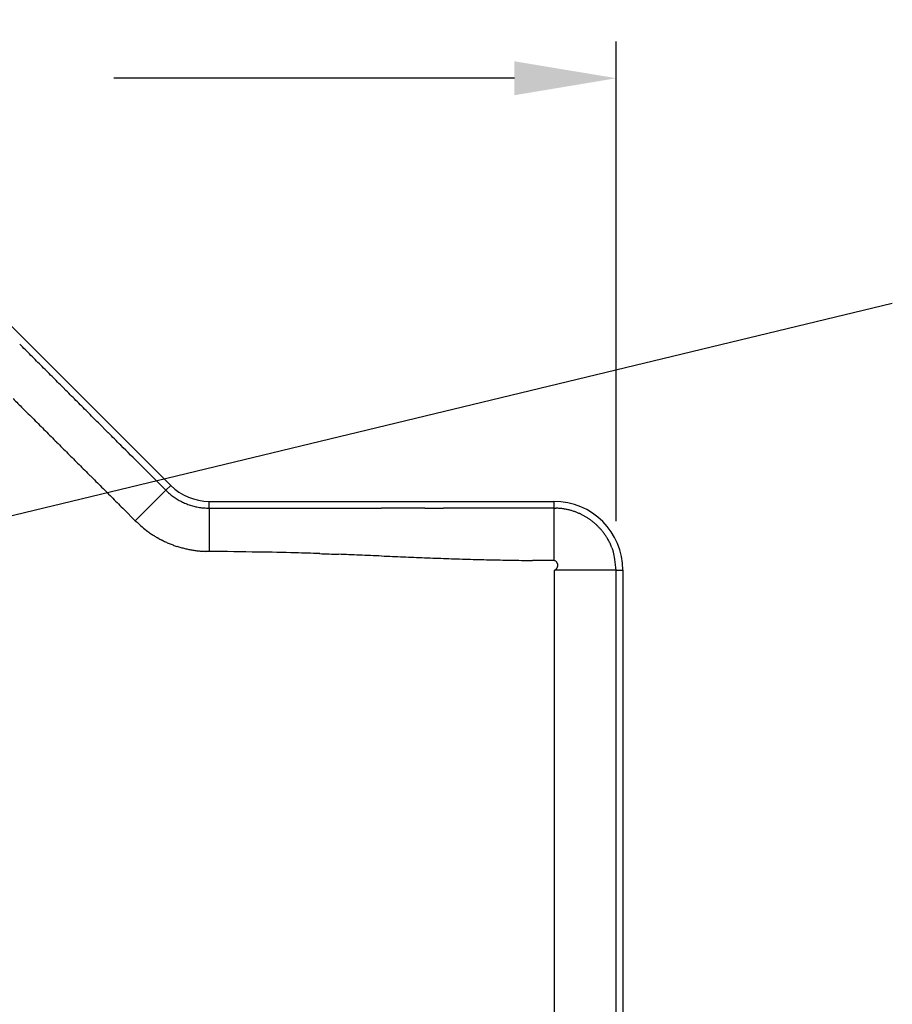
# Model space of a CAD drawing. Extents: x 85.2 to 97.4, y 23.1 to 30.3.
# Tile 26 of 43: x 89.1 to 90.2, y 29.1 to 30.3. Entities that reach past the tile are written whole.
import ezdxf

# ---------------------------------------------------------------- set-up
doc = ezdxf.new("R2010")
doc.units = 0
doc.header["$LTSCALE"] = 0.5
doc.layers.get('DEFPOINTS').update_dxf_attribs({"linetype": 'CONTINUOUS'})
doc.layers.add('BODY', color=1, linetype='CONTINUOUS')
doc.layers.add('DIM', color=254, linetype='CONTINUOUS')
doc.styles.get("Standard").update_dxf_attribs({"font": 'ROMANS.SHX'})
doc.dimstyles.get("Standard").update_dxf_attribs({"dimtxt": 2.5, "dimasz": 2.5, "dimexe": 1.25, "dimexo": 0.625, "dimtad": 1, "dimcen": 2.5, "dimazin": 3, "dimtfac": 1, "dimtmove": 0, "dimatfit": 3})

# ---------------------------------------------------------------- blocks, each defined once
blk = doc.blocks.new('*U28')
at = {"layer": 'DIM', "color": 0}
blk.add_text('2.364 [60.0]', height=0.1, dxfattribs=at).set_placement((88.218, 30.227))
blk = doc.blocks.new('*D4')
at = {"layer": 'DEFPOINTS', "color": 0}
for p in [(89.8927, 30.2604), (87.5291, 29.6325), (89.8927, 29.6325)]:
    blk.add_point(p, dxfattribs=at)
at = {"layer": 'DIM', "color": 0}
for p, q in [((87.5291, 29.695), (87.5291, 30.3072)), ((89.8927, 29.695), (89.8927, 30.3072)), ((87.6591, 30.2604), (88.1698, 30.2604)), ((89.7627, 30.2604), (89.2519, 30.2604))]:
    blk.add_line(p, q, dxfattribs=at)
for points in [[(87.6591, 30.282), (87.6591, 30.2387), (87.5291, 30.2604)], [(89.7627, 30.282), (89.7627, 30.2387), (89.8927, 30.2604)]]:
    blk.add_solid(points, dxfattribs=at)
at = {"layer": 'DIM'}
blk.add_blockref('*U28', (0, 0), dxfattribs=at)
blk = doc.blocks.new('*U21')
at = {"layer": 'DIM'}
blk.add_lwpolyline([(88.9912, 29.6711), (90.2449, 29.9734)], dxfattribs=at)
blk.add_solid([(88.9963, 29.65), (88.8648, 29.6406), (88.9861, 29.6921)], dxfattribs=at)

msp = doc.modelspace()

# ---------------------------------------------------------------- linework, layer by layer
at = {"layer": 'BODY'}
for p, q in [((89.0948, 29.9703), (89.3243, 29.7409)), ((89.232, 29.8207), (89.2446, 29.8081)), ((89.3181, 29.7346), (89.3243, 29.7409)), ((89.3181, 29.7346), (89.2791, 29.6957)), ((89.3181, 29.7346), (89.3203, 29.7325)), ((89.3734, 29.7205), (89.8132, 29.7205)), ((89.3734, 29.7117), (89.3734, 29.7205)), ((89.8132, 29.7205), (89.8132, 29.7118)), ((89.2791, 29.6957), (89.2648, 29.71)), ((89.3734, 29.7117), (89.3734, 29.6566)), ((89.3734, 29.7117), (89.4009, 29.7117)), ((89.8132, 29.7118), (89.8132, 29.6449)), ((89.8132, 29.7118), (89.8158, 29.7118)), ((89.3734, 29.6566), (89.3682, 29.6567)), ((89.8132, 29.6449), (89.7857, 29.645)), ((89.8139, 29.6325), (89.8142, 29.6326)), ((89.8139, 29.2399), (89.8139, 29.6325)), ((89.8927, 29.6325), (89.8139, 29.6325)), ((89.8927, 29.2399), (89.8927, 29.6325)), ((89.8927, 29.6325), (89.9013, 29.6325)), ((89.9013, 29.6325), (89.9013, 25.3687)), ((89.8139, 28.9401), (89.8139, 29.2399)), ((89.8927, 28.9401), (89.8927, 29.2399))]:
    msp.add_line(p, q, dxfattribs=at)
for centre, radius, start, end in [((-110627.0564, -110687.8002), 156577.4189, 45.000389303, 45.000396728), ((-108779.5536, -108837.3159), 153962.5471, 44.999603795, 44.999611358), ((-111379.6676, -111438.9499), 157640.7384, 44.999996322, 45.000003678), ((-118468.8891, -118529.8403), 167667.5917, 45.000392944, 45.000399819), ((-109097.3538, -109155.2066), 154412.0484, 44.999606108, 44.999613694), ((203931.5468, 203872.2628), 288276.7113, 224.999998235, 225.000001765), ((77252.3097, 77192.9992), 109125.1974, 224.999994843, 225.000005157), ((-93780.6981, -93840.0669), 132752.0982, 44.999995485, 45.000004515), ((-115653.8852, -115714.923), 163686.6362, 45.000402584, 45.00040946), ((62563.3869, 62504.0477), 88351.9032, 224.999993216, 225.000006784), ((72805.9843, 72746.6159), 102837.1027, 224.999994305, 225.000005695), ((-95446.1618, -95505.6143), 135107.4787, 44.999995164, 45.000004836), ((79127.8998, 79069.5964), 111778.3945, 225.000391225, 225.000401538), ((-85207.3815, -85266.875), 120627.6858, 44.999991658, 45.000008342), ((74324.6692, 74265.2436), 104984.8071, 224.999994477, 225.000005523), ((72376.2834, 72316.8291), 102229.3532, 224.999994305, 225.000005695), ((-228337.3327, -228395.5012), 323043.0671, 44.999822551, 44.99983071), ((73748.4635, 73688.9805), 104169.8885, 224.999994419, 225.000005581), ((74438.0442, 74378.5325), 105145.0826, 224.999994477, 225.000005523), ((89.3734, 29.79), 0.0695, 224.9999, 269.9999), ((89.3738, 29.7904), 0.0788, 227.2521, 229.4838), ((89.3735, 29.7902), 0.0785, 229.5447, 231.7861), ((89.3737, 29.7904), 0.0788, 231.747, 233.9834), ((89.3738, 29.7906), 0.079, 234.0338, 236.2636), ((73705.0396, 73644.4886), 104107.7227, 224.999601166, 224.999612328), ((89.374, 29.7908), 0.0792, 236.2199, 238.442), ((89.3741, 29.7912), 0.0796, 238.4984, 240.7086), ((89.3738, 29.7905), 0.0789, 240.7141, 242.9467), ((89.3729, 29.789), 0.0772, 243.018, 245.3034), ((89.3737, 29.7903), 0.0787, 245.1805, 247.4142), ((89.3753, 29.7944), 0.083, 247.4578, 249.5629), ((89.3727, 29.7885), 0.0767, 249.8571, 252.1719), ((89.3695, 29.7788), 0.0664, 252.2579, 254.9903), ((89.375, 29.7937), 0.0822, 253.9462, 256.0217), ((89.4073, 29.9215), 0.214, 255.8864, 256.6088), ((89.3705, 29.7804), 0.0683, 259.2789, 262.1735), ((89.3696, 29.7729), 0.0608, 261.999, 267.0056), ((89.8132, 29.6325), 0.088, 0, 90), ((89.3806, 29.8743), 0.1627, 265.0053, 267.4583), ((89.3655, 458.8133), 429.1016, 270.004727, 270.008398), ((89.3709, 427.7315), 398.0198, 270.008283, 270.012239), ((89.3686, 457.4875), 427.7758, 270.011691, 270.015375), ((89.334, 600.4503), 570.7386, 270.014999, 270.017764), ((89.2962, 769.9037), 740.1919, 270.0166222, 270.0187451), ((89.2278, 984.7827), 955.071, 270.0186289, 270.0202642), ((88.9895, 1723.9053), 1694.1937, 270.0194845, 270.0204213), ((92.2715, -7962.1323), 7991.8445, 90.01899765, 90.01920086), ((92.3626, -7815.7514), 7845.4636, 90.01982251, 90.02001685), ((89.1775, 1434.7875), 1405.0758, 270.0191994, 270.0201804), ((89.8856, -746.5304), 776.2422, 90.0134561, 90.0157374), ((89.795, -381.1651), 410.877, 90.006154, 90.012794), ((89.9142, -1017.4154), 1047.1273, 90.005527, 90.0089397), ((89.813, 29.6275), 0.0843, 86.3848, 88.1006), ((89.8132, 29.6323), 0.0795, 84.4846, 86.2877), ((89.8133, 29.633), 0.0789, 82.7698, 84.5629), ((89.813, 29.6303), 0.0815, 81.0917, 82.7932), ((89.8132, 29.6308), 0.081, 79.4637, 81.1364), ((89.8135, 29.6328), 0.079, 77.7437, 79.4134), ((89.814, 29.6352), 0.0765, 76.095, 77.7756), ((89.8142, 29.6359), 0.0758, 74.4181, 76.0727), ((89.8144, 29.6366), 0.0751, 72.8371, 74.4723), ((89.8143, 29.6361), 0.0756, 71.2525, 72.8432), ((89.8141, 29.6353), 0.0764, 69.7937, 71.3384), ((89.8132, 29.6325), 0.0793, 68.3653, 69.8276), ((89.8127, 29.6311), 0.0809, 67.0162, 68.4296), ((89.8122, 29.63), 0.0821, 65.639, 67.0116), ((89.8125, 29.6305), 0.0815, 64.2909, 65.6556), ((89.8132, 29.632), 0.0798, 62.8673, 64.2446), ((89.8137, 29.6331), 0.0786, 61.5046, 62.8887), ((89.8138, 29.6333), 0.0783, 60.104, 61.4791), ((89.8139, 29.6334), 0.0782, 58.7686, 60.1354), ((89.8137, 29.633), 0.0787, 57.4076, 58.7559), ((89.4663, 29.9003), 0.2773, 227.5409, 229.9941), ((89.3574, 29.7649), 0.1037, 227.9929, 232.9997), ((89.8135, 29.6327), 0.079, 56.0954, 57.4313), ((89.8132, 29.6323), 0.0796, 54.761, 56.0814), ((89.8133, 29.6324), 0.0794, 53.4543, 54.7731), ((89.8137, 29.633), 0.0787, 52.0867, 53.4141), ((89.8138, 29.6331), 0.0785, 50.7738, 52.1038), ((89.8136, 29.6329), 0.0788, 49.4287, 50.7541), ((89.8133, 29.6326), 0.0793, 48.1277, 49.4469), ((89.8128, 29.632), 0.08, 46.7997, 48.1097), ((89.812, 29.631), 0.0813, 45.5476, 46.8414), ((89.8106, 29.6296), 0.0833, 44.2615, 45.531), ((89.8105, 29.6296), 0.0833, 42.9743, 44.251), ((89.3654, 29.7749), 0.1165, 232.8278, 235.7224), ((89.491, 29.9893), 0.3647, 238.3907, 239.1131), ((89.376, 29.7964), 0.1402, 238.9796, 241.055), ((89.8119, 29.631), 0.0813, 41.5879, 42.9068), ((89.8127, 29.6318), 0.0803, 40.2267, 41.5762), ((89.8134, 29.6325), 0.0793, 38.7742, 40.1579), ((89.8138, 29.6328), 0.0788, 37.3532, 38.7648), ((89.8144, 29.6333), 0.078, 35.8479, 37.2973), ((89.8123, 29.6318), 0.0805, 34.4923, 35.9185), ((89.808, 29.6288), 0.0858, 33.096, 34.4589), ((89.8107, 29.6309), 0.0824, 31.5006, 32.9567), ((89.3647, 29.7718), 0.1132, 240.0097, 242.7421), ((89.3725, 29.7874), 0.1306, 242.828, 245.1429), ((89.3764, 29.7975), 0.1415, 245.4357, 247.5408), ((89.3735, 29.7907), 0.1341, 247.5861, 249.8199), ((89.3729, 29.7882), 0.1316, 249.695, 251.9805), ((89.3736, 29.7911), 0.1345, 252.0552, 254.2878), ((89.8187, 29.6359), 0.0729, 29.671, 31.3686), ((89.8099, 29.6303), 0.0834, 28.5294, 30.0395), ((89.7723, 29.6099), 0.1261, 27.5148, 28.5292), ((89.8172, 29.6352), 0.0747, 24.3083, 26.1843), ((89.8449, 29.6479), 0.0442, 20.619, 24.1638), ((89.7735, 29.6114), 0.1242, 23.6732, 24.7636), ((89.374, 29.7923), 0.1357, 254.2906, 256.501), ((89.3737, 29.7916), 0.135, 256.5598, 258.782), ((89.3737, 29.7912), 0.1346, 258.7371, 260.9671), ((89.3735, 29.7908), 0.1342, 261.0176, 263.2544), ((89.3736, 29.7904), 0.1338, 263.2133, 265.4551), ((89.3734, 29.7909), 0.1343, 265.5176, 267.7497), ((89.27, 20.4559), 9.2013, 88.96751, 89.35593), ((89.39, 26.0426), 3.6134, 88.519, 89.2743), ((89.2961, 22.8039), 6.8534, 88.17509, 88.4336), ((90.0157, 41.912), 12.2684, 267.65768, 267.77013), ((86.662, -43.5162), 73.2256, 87.727948, 87.748787), ((86.6407, -46.1649), 75.8731, 87.769729, 87.791151), ((90.1851, 44.2872), 14.6484, 267.68453, 267.79295), ((89.9038, 29.6693), 0.0184, 205.9564, 211.5849), ((89.8563, 29.649), 0.0335, 11.6458, 18.5597), ((89.8435, 29.6435), 0.0473, 3.6858, 15.0824), ((89.9563, 37.9539), 8.311, 267.6877, 267.87577), ((89.8938, 36.0908), 6.4469, 267.81777, 268.06167), ((89.8499, 34.6197), 4.9752, 267.9933, 268.3107), ((89.8189, 33.3768), 3.7319, 268.2247, 268.6471), ((89.8172, 33.1167), 3.4718, 268.5737, 269.0273), ((89.8203, 33.3857), 3.7408, 269.0499, 269.4711), ((89.8121, 29.6359), 0.00907, 77.168, 82.8263), ((89.8137, 29.6414), 0.00333, 70.2967, 81.9066), ((89.8134, 29.6408), 0.00405, 64.2396, 70.3685), ((89.8047, 29.6279), 0.0195, 56.7369, 57.7242), ((89.8126, 29.6398), 0.00524, 52.9747, 56.9288), ((89.8134, 29.6406), 0.00412, 49.9511, 55.1822), ((89.8127, 29.6398), 0.00522, 45.4909, 49.4768), ((89.812, 29.6393), 0.00611, 41.2889, 44.6058), ((89.812, 29.6394), 0.00598, 37.6296, 40.9944), ((89.812, 29.6393), 0.006, 34.3466, 37.67), ((89.8117, 29.6392), 0.00639, 30.9921, 34.0762), ((89.8116, 29.6391), 0.00653, 27.9194, 30.8939), ((89.8116, 29.6391), 0.00652, 24.8512, 27.7973), ((89.8115, 29.6391), 0.00655, 21.9482, 24.8509), ((89.8114, 29.6391), 0.00669, 18.9913, 21.8076), ((89.8113, 29.639), 0.00678, 16.2165, 18.9668), ((89.8112, 29.639), 0.00692, 13.3849, 16.0596), ((89.8106, 29.639), 0.00752, 343.8089, 346.1015), ((89.8111, 29.639), 0.00702, 10.731, 13.3505), ((89.8106, 29.639), 0.00755, 346.1452, 348.4413), ((89.811, 29.639), 0.00713, 8.0498, 10.6068), ((89.8109, 29.639), 0.00719, 5.5331, 8.0532), ((89.8106, 29.639), 0.0075, 350.8282, 353.1624), ((89.8106, 29.639), 0.00755, 348.4325, 350.7386), ((89.8109, 29.639), 0.00724, 2.9663, 5.4508), ((89.8108, 29.639), 0.00728, 0.4717, 2.9275), ((89.8108, 29.639), 0.00735, 357.9907, 0.4087), ((89.8107, 29.639), 0.0074, 355.5864, 357.9769), ((89.8106, 29.639), 0.00746, 353.1507, 355.5086), ((89.5744, 29.5953), 0.3204, 6.659, 9.1885), ((89.8092, 29.6429), 0.0114, 295.6007, 297.0362), ((89.8068, 29.6478), 0.0169, 296.8935, 297.8619), ((89.8092, 29.6428), 0.0113, 298.8723, 300.3131), ((89.8121, 29.6377), 0.0055, 301.5016, 304.4766), ((89.8124, 29.6372), 0.00484, 304.3557, 307.7454), ((89.8119, 29.638), 0.00581, 307.3748, 310.2027), ((89.8116, 29.6384), 0.00633, 310.0893, 312.6888), ((89.8116, 29.6383), 0.00628, 312.7434, 315.3745), ((89.8115, 29.6384), 0.00636, 315.2714, 317.8756), ((89.8114, 29.6385), 0.00659, 317.8973, 320.419), ((89.8112, 29.6387), 0.00676, 320.2839, 322.7479), ((89.8111, 29.6387), 0.0069, 322.8025, 325.2225), ((89.811, 29.6388), 0.00702, 325.1814, 327.5669), ((89.8109, 29.6389), 0.00713, 327.5352, 329.8903), ((89.8109, 29.6389), 0.00721, 329.8816, 332.2179), ((89.8108, 29.6389), 0.00726, 332.2547, 334.581), ((89.8108, 29.639), 0.00732, 334.5622, 336.878), ((89.8107, 29.639), 0.00738, 336.9037, 339.2115), ((89.8107, 29.639), 0.00743, 339.1835, 341.4834), ((89.8106, 29.639), 0.00748, 341.5002, 343.7962)]:
    msp.add_arc(centre, radius, start, end, dxfattribs=at)

# ---------------------------------------------------------------- block references
at = {"layer": 'DIM'}
msp.add_blockref('*U21', (0, 0), dxfattribs=at)

# ---------------------------------------------------------------- dimensions: what is measured, and where the dimension line sits
dim = msp.add_linear_dim(base=(89.8927, 30.2604), p1=(87.5291, 29.6325), p2=(89.8927, 29.6325), dimstyle='Standard', dxfattribs=at)
dim.commit()
dim.dimension.update_dxf_attribs({"geometry": '*D4', "text_midpoint": (88.7109, 30.2604)})

doc.saveas('drawing.dxf')
